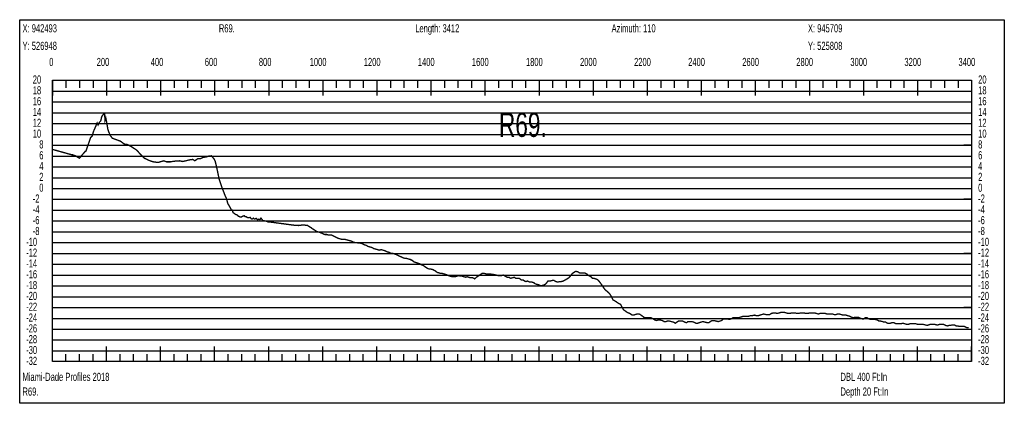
# Model space of a CAD drawing. Header units: inches. Extents: x 471865 to 538526, y 1054316 to 1102451.
# Tile 122 of 131: x 520497 to 524139, y 1096289 to 1097707. Entities that reach past the tile are written whole.
import ezdxf

# ---------------------------------------------------------------- set-up
doc = ezdxf.new("R2010")
doc.units = ezdxf.units.IN
doc.header["$MEASUREMENT"] = 0
for name, color, linetype in [('LABELS', 7, 'Continuous'), ('X_Gr1', 7, 'Continuous'), ('XSECTION', 7, 'Continuous')]:
    doc.layers.add(name, color=color, linetype=linetype)
doc.styles.get("Standard").update_dxf_attribs({"font": 'arial.ttf'})

msp = doc.modelspace()

# ---------------------------------------------------------------- linework, layer by layer
at = {"layer": 'X_Gr1', "color": 6, "linetype": 'Continuous', "lineweight": 18, "true_color": 0xff00ff, "transparency": 33554687, "const_width": 5}
msp.add_lwpolyline([(520618.9, 1097227.2), (520618.9, 1097227.2), (520690.3, 1097207.3), (520693.2, 1097207.3), (520703.6, 1097203.6), (520718, 1097194.6), (520728.7, 1097207.6), (520737.6, 1097217.6), (520739.1, 1097220.4), (520742.1, 1097220.9), (520750.9, 1097246.5), (520759.4, 1097270.7), (520766.2, 1097278.4), (520769.6, 1097292.5), (520783.6, 1097325), (520787, 1097317.6), (520792, 1097327.7), (520797, 1097332.8), (520800.6, 1097348.8), (520809.4, 1097360.2), (520811.3, 1097357.8), (520812.8, 1097334.5), (520815.6, 1097343.7), (520819, 1097327.3), (520823.3, 1097301.2), (520827.5, 1097289.3), (520828.9, 1097286.7), (520830.8, 1097280.9), (520839.6, 1097268.7), (520858.7, 1097261.8), (520869.4, 1097257.9), (520884.4, 1097246.9), (520895.6, 1097245.4), (520911.4, 1097236.8), (520930.3, 1097224.5), (520941.8, 1097211.3), (520958.2, 1097194.9), (520974, 1097187.3), (520988.2, 1097182.1), (520999, 1097180.3), (521010, 1097179.4), (521020.3, 1097182.4), (521030.3, 1097185.1), (521040.4, 1097181.4), (521054.6, 1097181.4), (521065.2, 1097183.2), (521079.3, 1097184.9), (521089.5, 1097185.1), (521099.8, 1097182.6), (521113.2, 1097185.6), (521124.1, 1097188.4), (521137.3, 1097190.3), (521145, 1097185.4), (521156.2, 1097193.2), (521165.8, 1097193), (521176.8, 1097198.5), (521185.9, 1097198.9), (521195.9, 1097202.5), (521205.7, 1097203.6), (521215, 1097193.7), (521220.2, 1097184.3), (521226.4, 1097158.3), (521235.2, 1097116.3), (521244.7, 1097088.1), (521250.4, 1097073.9), (521257.6, 1097054.7), (521261.5, 1097046.9), (521266.7, 1097028.3), (521270.3, 1097021.6), (521276.3, 1097011.3), (521280, 1097002.9), (521283.2, 1097003.2), (521286.5, 1096993.8), (521295.1, 1096987.5), (521300.8, 1096985.3), (521306.2, 1096980.4), (521311.9, 1096978), (521317.5, 1096977.6), (521322.2, 1096980.5), (521327.5, 1096982), (521330.9, 1096978.9), (521335.3, 1096978.2), (521340.3, 1096975.3), (521345.1, 1096974.9), (521349.7, 1096976.1), (521353.8, 1096970.8), (521357.6, 1096970.4), (521361.4, 1096973.2), (521363.2, 1096971.5), (521365.6, 1096970.1), (521368.6, 1096970.7), (521371.9, 1096972.7), (521376.8, 1096967.4), (521381.9, 1096969.6), (521385.8, 1096967.7), (521389.7, 1096973.4), (521394.6, 1096967), (521396.1, 1096964.1), (521401.8, 1096964), (521404.6, 1096962.3), (521408, 1096962.8), (521411.3, 1096961.2), (521415.4, 1096959.3), (521417.7, 1096959.5), (521422.4, 1096958.9), (521427.6, 1096958.3), (521432.8, 1096957.6), (521438, 1096957), (521443.2, 1096956.3), (521448.3, 1096955.6), (521453.5, 1096954.9), (521458.6, 1096954.2), (521463.7, 1096953.5), (521468.8, 1096952.9), (521474, 1096952.2), (521479.1, 1096951.5), (521484.2, 1096950.8), (521489.3, 1096950.1), (521494.5, 1096949.4), (521499.6, 1096948.7), (521504.7, 1096948), (521509.8, 1096947.4), (521514.9, 1096947), (521519.8, 1096946.6), (521524.8, 1096946.3), (521529.8, 1096946), (521534.6, 1096946.7), (521539.4, 1096947.4), (521544.3, 1096948), (521549, 1096947.7), (521553.7, 1096947.2), (521557.2, 1096946.8), (521561.2, 1096946.8), (521566.8, 1096942.8), (521574, 1096938.8), (521581.8, 1096932.8), (521588.8, 1096928.8), (521594.3, 1096924.8), (521600.1, 1096922.8), (521607.6, 1096920.8), (521616.4, 1096916.8), (521625.4, 1096912.8), (521633, 1096912.8), (521639.2, 1096910.8), (521644.7, 1096910.8), (521650.9, 1096910.8), (521658.6, 1096906.8), (521666.6, 1096902.8), (521674.6, 1096898.8), (521682, 1096896.8), (521688.4, 1096894.8), (521694.6, 1096894.8), (521700.8, 1096894.8), (521707.6, 1096892.8), (521715.1, 1096890.8), (521723.1, 1096888.8), (521730.9, 1096884.8), (521737.8, 1096882.8), (521744.4, 1096882.8), (521750.7, 1096880.8), (521757.5, 1096880.8), (521765, 1096878.8), (521772.2, 1096874.8), (521778.9, 1096872.8), (521785.5, 1096868.8), (521792.4, 1096866.8), (521799.7, 1096864.8), (521806.8, 1096860.8), (521813.9, 1096858.8), (521820.9, 1096856.8), (521827.8, 1096854.8), (521834.6, 1096856.8), (521841.4, 1096854.8), (521848.7, 1096852.8), (521856.2, 1096848.8), (521863.7, 1096846.8), (521871.1, 1096842.8), (521877.5, 1096842.8), (521883.3, 1096840.8), (521889.6, 1096838.8), (521897.4, 1096834.8), (521906.6, 1096830.8), (521914.8, 1096826.8), (521921.6, 1096824.8), (521927.4, 1096824.8), (521933.7, 1096822.8), (521941.3, 1096820.8), (521949.3, 1096816.8), (521957.1, 1096810.8), (521964.2, 1096808.8), (521970.3, 1096806.8), (521976.4, 1096804.8), (521983.7, 1096800.8), (521992.1, 1096796.8), (522000.4, 1096790.8), (522007.2, 1096786.8), (522013, 1096784.8), (522018.9, 1096784.8), (522026, 1096782.8), (522033.7, 1096778.8), (522041.2, 1096772.8), (522048.2, 1096770.8), (522054.6, 1096768.8), (522060.9, 1096768.8), (522067.5, 1096766.8), (522074.6, 1096764.8), (522082.4, 1096760.8), (522089.7, 1096758.8), (522096.2, 1096756.8), (522102.4, 1096756.8), (522108.6, 1096756.8), (522115, 1096758.8), (522121.2, 1096760.8), (522127.2, 1096758.8), (522133.3, 1096758.8), (522140.1, 1096756.8), (522146.9, 1096754.8), (522152.3, 1096756.8), (522157.5, 1096754.8), (522164.4, 1096752.8), (522172.5, 1096752.8), (522180.4, 1096748.8), (522186.8, 1096754.8), (522192.6, 1096758.8), (522207.7, 1096768.8), (522216.4, 1096768.8), (522224, 1096766.8), (522230.5, 1096766.8), (522236.7, 1096766.8), (522251.1, 1096764.8), (522259.2, 1096762.8), (522266.7, 1096760.8), (522273.1, 1096760.8), (522279.1, 1096760.8), (522285.9, 1096762.8), (522293.2, 1096758.8), (522300.2, 1096754.8), (522306.7, 1096754.8), (522313.2, 1096750.8), (522320.3, 1096752.8), (522326.6, 1096754.8), (522332.4, 1096750.8), (522338.2, 1096750.8), (522344.9, 1096750.8), (522352.4, 1096744.8), (522359.1, 1096744.8), (522364.7, 1096740.8), (522369.7, 1096738.8), (522375.9, 1096740.8), (522384.2, 1096736.8), (522392.3, 1096736.8), (522398.6, 1096734.8), (522403.5, 1096730.8), (522409, 1096728.8), (522416.8, 1096726.8), (522425.1, 1096722.8), (522432.2, 1096724.8), (522438, 1096726.8), (522444, 1096730.8), (522451.3, 1096740.8), (522459.1, 1096740.8), (522466.7, 1096742.8), (522473.7, 1096742.8), (522480.4, 1096738.8), (522487.5, 1096736.8), (522494.4, 1096738.8), (522501, 1096738.8), (522508.2, 1096740.8), (522515.2, 1096744.8), (522522.1, 1096748.8), (522528.7, 1096752.8), (522535.5, 1096760.8), (522541.7, 1096768.8), (522547.6, 1096772.8), (522554.4, 1096776.8), (522561.6, 1096774.8), (522568.6, 1096770.8), (522575.1, 1096770.8), (522581, 1096770.8), (522587.4, 1096770.8), (522594.7, 1096766.8), (522602.5, 1096760.8), (522609.8, 1096756.8), (522615.8, 1096750.8), (522621.5, 1096750.8), (522628, 1096748.8), (522636.3, 1096744.8), (522644.5, 1096734.8), (522651.4, 1096724.8), (522656.8, 1096716.8), (522662.4, 1096708.8), (522669.9, 1096702.8), (522678.8, 1096694.8), (522686.5, 1096682.8), (522691.8, 1096670.8), (522696.3, 1096668.8), (522702.9, 1096664.8), (522711.4, 1096658.8), (522719.8, 1096654.8), (522730.6, 1096634.8), (522736.3, 1096630.8), (522744.5, 1096624.8), (522754.2, 1096620.8), (522762.7, 1096614.8), (522768.5, 1096614.8), (522773.7, 1096616.8), (522780.5, 1096618.8), (522789.3, 1096618.8), (522798.5, 1096612.8), (522806, 1096606.8), (522812, 1096604.8), (522818, 1096604.8), (522824.9, 1096604.8), (522832.9, 1096604.8), (522840.5, 1096600.8), (522847, 1096596.8), (522852.7, 1096594.8), (522858.8, 1096596.8), (522866.2, 1096596.8), (522874.3, 1096594.8), (522881.3, 1096590.8), (522887.2, 1096590.8), (522893, 1096592.8), (522900, 1096592.8), (522907.9, 1096590.8), (522915.7, 1096588.8), (522922.5, 1096584.8), (522928.2, 1096588.8), (522934.2, 1096592.8), (522941.2, 1096592.8), (522949.2, 1096592.8), (522957.1, 1096588.8), (522963.8, 1096586.8), (522969.6, 1096590.8), (522975.8, 1096590.8), (522983.1, 1096590.8), (522991.1, 1096588.8), (522998.8, 1096584.8), (523005.4, 1096584.8), (523011.1, 1096586.8), (523017.1, 1096588.8), (523024.2, 1096590.8), (523032.5, 1096588.8), (523040.2, 1096586.8), (523046.4, 1096586.8), (523052.1, 1096590.8), (523058, 1096594.8), (523065.1, 1096594.8), (523073.5, 1096592.8), (523081.4, 1096590.8), (523087.8, 1096592.8), (523093.6, 1096594.8), (523100.4, 1096600.8), (523108.3, 1096600.8), (523115.8, 1096600.8), (523122.5, 1096598.8), (523128.8, 1096600.8), (523135.5, 1096604.8), (523142.6, 1096604.8), (523149.6, 1096604.8), (523155.8, 1096604.8), (523161.7, 1096606.8), (523168, 1096608.8), (523174.8, 1096610.8), (523181.5, 1096610.8), (523188.1, 1096610.8), (523194.6, 1096610.8), (523201, 1096612.8), (523207.6, 1096612.8), (523214.7, 1096614.8), (523222.2, 1096612.8), (523229.3, 1096612.8), (523235.6, 1096614.8), (523242.3, 1096616.8), (523249.8, 1096618.8), (523257.8, 1096616.8), (523265, 1096616.8), (523271.4, 1096616.8), (523277.6, 1096620.8), (523284.6, 1096622.8), (523292.3, 1096622.8), (523299.8, 1096620.8), (523306.3, 1096622.8), (523312.3, 1096624.8), (523318.8, 1096624.8), (523326.1, 1096624.8), (523333.5, 1096622.8), (523340.4, 1096620.8), (523346.2, 1096620.8), (523351.8, 1096622.8), (523358.8, 1096622.8), (523366.2, 1096622.8), (523373, 1096620.8), (523379, 1096620.8), (523385.1, 1096622.8), (523391.4, 1096622.8), (523398.3, 1096622.8), (523405.7, 1096620.8), (523412.6, 1096620.8), (523418.4, 1096622.8), (523424.3, 1096622.8), (523431, 1096622.8), (523438.2, 1096622.8), (523445.1, 1096620.8), (523451.2, 1096618.8), (523457.4, 1096620.8), (523464.1, 1096620.8), (523471.2, 1096620.8), (523477.7, 1096620.8), (523483.8, 1096618.8), (523490.4, 1096618.8), (523497.3, 1096618.8), (523504, 1096618.8), (523510.3, 1096616.8), (523516.3, 1096616.8), (523522.3, 1096618.8), (523528.9, 1096618.8), (523536.1, 1096616.8), (523542.8, 1096614.8), (523548.4, 1096614.8), (523553.7, 1096614.8), (523559.8, 1096612.8), (523567.4, 1096610.8), (523575, 1096606.8), (523580.6, 1096604.8), (523585.5, 1096606.8), (523591.8, 1096606.8), (523600.1, 1096606.8), (523608.1, 1096602.8), (523614, 1096600.8), (523618.8, 1096600.8), (523624.6, 1096604.8), (523631.7, 1096604.8), (523638.8, 1096600.8), (523644.9, 1096598.8), (523650.1, 1096598.8), (523655.5, 1096598.8), (523662.1, 1096598.8), (523669.5, 1096596.8), (523675.9, 1096592.8), (523680.9, 1096592.8), (523689.7, 1096590.8), (523693.4, 1096588.8), (523700.7, 1096588.8), (523707.3, 1096584.8), (523713.2, 1096584.8), (523718.4, 1096584.8), (523724.3, 1096586.8), (523731.2, 1096586.8), (523738.6, 1096582.8), (523745.5, 1096582.8), (523750.9, 1096582.8), (523756.6, 1096582.8), (523763.7, 1096584.8), (523771.3, 1096582.8), (523778.3, 1096580.8), (523784.6, 1096580.8), (523790.9, 1096582.8), (523797.7, 1096582.8), (523804.7, 1096582.8), (523811.9, 1096582.8), (523818.8, 1096580.8), (523825.3, 1096580.8), (523838.2, 1096580.8), (523846.4, 1096578.8), (523854, 1096576.8), (523860.1, 1096578.8), (523866.1, 1096580.8), (523873.3, 1096580.8), (523881.3, 1096580.8), (523888.5, 1096578.8), (523895, 1096578.8), (523901.1, 1096580.8), (523911, 1096580.8), (523914.6, 1096580.8), (523922, 1096576.8), (523929, 1096574.8), (523935.1, 1096576.8), (523940.9, 1096576.8), (523947.2, 1096578.8), (523954.2, 1096578.8), (523961.3, 1096574.8), (523967.6, 1096574.8), (523973.7, 1096572.8), (523979.7, 1096572.8), (523985.8, 1096572.8), (523992.5, 1096572.8), (524000.1, 1096568.8), (524007.5, 1096568.8)], dxfattribs=at)
at = {"layer": 'XSECTION', "color": 18, "linetype": 'Continuous', "true_color": 0x000000}
for points in [[(520497.1, 1097706.8), (524139.5, 1097706.8), (524139.5, 1096288.8), (520497.1, 1096288.8), (520497.1, 1097706.8)], [(520618.3, 1097482.8), (524018.3, 1097482.8), (524018.3, 1096442.8), (520618.3, 1096442.8), (520618.3, 1097482.8)], [(520618.3, 1097482.8), (520618.3, 1097426.4)], [(520618.3, 1097482.8), (520618.3, 1097426.4)], [(520618.3, 1097482.8), (520618.3, 1097454.8)], [(520618.3, 1097482.8), (520618.3, 1097454.8)], [(520668.3, 1097482.8), (520668.3, 1097454.8)], [(520718.3, 1097482.8), (520718.3, 1097454.8)], [(520768.3, 1097482.8), (520768.3, 1097454.8)], [(520818.3, 1097482.8), (520818.3, 1097426.4)], [(520818.3, 1097482.8), (520818.3, 1097454.8)], [(520868.3, 1097482.8), (520868.3, 1097454.8)], [(520918.3, 1097482.8), (520918.3, 1097454.8)], [(520968.3, 1097482.8), (520968.3, 1097454.8)], [(521018.3, 1097482.8), (521018.3, 1097426.4)], [(521018.3, 1097482.8), (521018.3, 1097454.8)], [(521068.3, 1097482.8), (521068.3, 1097454.8)], [(521118.3, 1097482.8), (521118.3, 1097454.8)], [(521168.3, 1097482.8), (521168.3, 1097454.8)], [(521218.3, 1097482.8), (521218.3, 1097426.4)], [(521218.3, 1097482.8), (521218.3, 1097454.8)], [(521268.3, 1097482.8), (521268.3, 1097454.8)], [(521318.3, 1097482.8), (521318.3, 1097454.8)], [(521368.3, 1097482.8), (521368.3, 1097454.8)], [(521418.3, 1097482.8), (521418.3, 1097426.4)], [(521418.3, 1097482.8), (521418.3, 1097454.8)], [(521468.3, 1097482.8), (521468.3, 1097454.8)], [(521518.3, 1097482.8), (521518.3, 1097454.8)], [(521568.3, 1097482.8), (521568.3, 1097454.8)], [(521618.3, 1097482.8), (521618.3, 1097426.4)], [(521618.3, 1097482.8), (521618.3, 1097454.8)], [(521668.3, 1097482.8), (521668.3, 1097454.8)], [(521718.3, 1097482.8), (521718.3, 1097454.8)], [(521768.3, 1097482.8), (521768.3, 1097454.8)], [(521818.3, 1097482.8), (521818.3, 1097426.4)], [(521818.3, 1097482.8), (521818.3, 1097454.8)], [(521868.3, 1097482.8), (521868.3, 1097454.8)], [(521918.3, 1097482.8), (521918.3, 1097454.8)], [(521968.3, 1097482.8), (521968.3, 1097454.8)], [(522018.3, 1097482.8), (522018.3, 1097426.4)], [(522018.3, 1097482.8), (522018.3, 1097454.8)], [(522068.3, 1097482.8), (522068.3, 1097454.8)], [(522118.3, 1097482.8), (522118.3, 1097454.8)], [(522168.3, 1097482.8), (522168.3, 1097454.8)], [(522218.3, 1097482.8), (522218.3, 1097426.4)], [(522218.3, 1097482.8), (522218.3, 1097454.8)], [(522268.3, 1097482.8), (522268.3, 1097454.8)], [(522318.3, 1097482.8), (522318.3, 1097454.8)], [(522368.3, 1097482.8), (522368.3, 1097454.8)], [(522418.3, 1097482.8), (522418.3, 1097426.4)], [(522418.3, 1097482.8), (522418.3, 1097454.8)], [(522468.3, 1097482.8), (522468.3, 1097454.8)], [(522518.3, 1097482.8), (522518.3, 1097454.8)], [(522568.3, 1097482.8), (522568.3, 1097454.8)], [(522618.3, 1097482.8), (522618.3, 1097426.4)], [(522618.3, 1097482.8), (522618.3, 1097454.8)], [(522668.3, 1097482.8), (522668.3, 1097454.8)], [(522718.3, 1097482.8), (522718.3, 1097454.8)], [(522768.3, 1097482.8), (522768.3, 1097454.8)], [(522818.3, 1097482.8), (522818.3, 1097426.4)], [(522818.3, 1097482.8), (522818.3, 1097454.8)], [(522868.3, 1097482.8), (522868.3, 1097454.8)], [(522918.3, 1097482.8), (522918.3, 1097454.8)], [(522968.3, 1097482.8), (522968.3, 1097454.8)], [(523018.3, 1097482.8), (523018.3, 1097426.4)], [(523018.3, 1097482.8), (523018.3, 1097454.8)], [(523068.3, 1097482.8), (523068.3, 1097454.8)], [(523118.3, 1097482.8), (523118.3, 1097454.8)], [(523168.3, 1097482.8), (523168.3, 1097454.8)], [(523218.3, 1097482.8), (523218.3, 1097426.4)], [(523218.3, 1097482.8), (523218.3, 1097454.8)], [(523268.3, 1097482.8), (523268.3, 1097454.8)], [(523318.3, 1097482.8), (523318.3, 1097454.8)], [(523368.3, 1097482.8), (523368.3, 1097454.8)], [(523418.3, 1097482.8), (523418.3, 1097426.4)], [(523418.3, 1097482.8), (523418.3, 1097454.8)], [(523468.3, 1097482.8), (523468.3, 1097454.8)], [(523518.3, 1097482.8), (523518.3, 1097454.8)], [(523568.3, 1097482.8), (523568.3, 1097454.8)], [(523618.3, 1097482.8), (523618.3, 1097426.4)], [(523618.3, 1097482.8), (523618.3, 1097454.8)], [(523668.3, 1097482.8), (523668.3, 1097454.8)], [(523718.3, 1097482.8), (523718.3, 1097454.8)], [(523768.3, 1097482.8), (523768.3, 1097454.8)], [(523818.3, 1097482.8), (523818.3, 1097426.4)], [(523818.3, 1097482.8), (523818.3, 1097454.8)], [(523868.3, 1097482.8), (523868.3, 1097454.8)], [(523918.3, 1097482.8), (523918.3, 1097454.8)], [(523968.3, 1097482.8), (523968.3, 1097454.8)], [(524018.3, 1097482.8), (524018.3, 1097426.4)], [(524018.3, 1097482.8), (524018.3, 1097454.8)], [(520618.3, 1097242.8), (520646.3, 1097242.8)], [(524018.3, 1097242.8), (523990.3, 1097242.8)], [(520618.3, 1097042.8), (520646.3, 1097042.8)], [(524018.3, 1097042.8), (523990.3, 1097042.8)], [(520618.3, 1096842.8), (520646.3, 1096842.8)], [(524018.3, 1096842.8), (523990.3, 1096842.8)], [(520618.3, 1096642.8), (520646.3, 1096642.8)], [(524018.3, 1096642.8), (523990.3, 1096642.8)], [(520618.3, 1096442.8), (520618.3, 1096499.2)], [(520618.3, 1096442.8), (520618.3, 1096499.2)], [(520818.3, 1096442.8), (520818.3, 1096499.2)], [(521018.3, 1096442.8), (521018.3, 1096499.2)], [(521218.3, 1096442.8), (521218.3, 1096499.2)], [(521418.3, 1096442.8), (521418.3, 1096499.2)], [(521618.3, 1096442.8), (521618.3, 1096499.2)], [(521818.3, 1096442.8), (521818.3, 1096499.2)], [(522018.3, 1096442.8), (522018.3, 1096499.2)], [(522218.3, 1096442.8), (522218.3, 1096499.2)], [(522418.3, 1096442.8), (522418.3, 1096499.2)], [(522618.3, 1096442.8), (522618.3, 1096499.2)], [(522818.3, 1096442.8), (522818.3, 1096499.2)], [(523018.3, 1096442.8), (523018.3, 1096499.2)], [(523218.3, 1096442.8), (523218.3, 1096499.2)], [(523418.3, 1096442.8), (523418.3, 1096499.2)], [(523618.3, 1096442.8), (523618.3, 1096499.2)], [(523818.3, 1096442.8), (523818.3, 1096499.2)], [(524018.3, 1096442.8), (524018.3, 1096499.2)], [(520618.3, 1096442.8), (520618.3, 1096470.8)], [(520618.3, 1096442.8), (520618.3, 1096470.8)], [(520668.3, 1096442.8), (520668.3, 1096470.8)], [(520718.3, 1096442.8), (520718.3, 1096470.8)], [(520768.3, 1096442.8), (520768.3, 1096470.8)], [(520818.3, 1096442.8), (520818.3, 1096470.8)], [(520868.3, 1096442.8), (520868.3, 1096470.8)], [(520918.3, 1096442.8), (520918.3, 1096470.8)], [(520968.3, 1096442.8), (520968.3, 1096470.8)], [(521018.3, 1096442.8), (521018.3, 1096470.8)], [(521068.3, 1096442.8), (521068.3, 1096470.8)], [(521118.3, 1096442.8), (521118.3, 1096470.8)], [(521168.3, 1096442.8), (521168.3, 1096470.8)], [(521218.3, 1096442.8), (521218.3, 1096470.8)], [(521268.3, 1096442.8), (521268.3, 1096470.8)], [(521318.3, 1096442.8), (521318.3, 1096470.8)], [(521368.3, 1096442.8), (521368.3, 1096470.8)], [(521418.3, 1096442.8), (521418.3, 1096470.8)], [(521468.3, 1096442.8), (521468.3, 1096470.8)], [(521518.3, 1096442.8), (521518.3, 1096470.8)], [(521568.3, 1096442.8), (521568.3, 1096470.8)], [(521618.3, 1096442.8), (521618.3, 1096470.8)], [(521668.3, 1096442.8), (521668.3, 1096470.8)], [(521718.3, 1096442.8), (521718.3, 1096470.8)], [(521768.3, 1096442.8), (521768.3, 1096470.8)], [(521818.3, 1096442.8), (521818.3, 1096470.8)], [(521868.3, 1096442.8), (521868.3, 1096470.8)], [(521918.3, 1096442.8), (521918.3, 1096470.8)], [(521968.3, 1096442.8), (521968.3, 1096470.8)], [(522018.3, 1096442.8), (522018.3, 1096470.8)], [(522068.3, 1096442.8), (522068.3, 1096470.8)], [(522118.3, 1096442.8), (522118.3, 1096470.8)], [(522168.3, 1096442.8), (522168.3, 1096470.8)], [(522218.3, 1096442.8), (522218.3, 1096470.8)], [(522268.3, 1096442.8), (522268.3, 1096470.8)], [(522318.3, 1096442.8), (522318.3, 1096470.8)], [(522368.3, 1096442.8), (522368.3, 1096470.8)], [(522418.3, 1096442.8), (522418.3, 1096470.8)], [(522468.3, 1096442.8), (522468.3, 1096470.8)], [(522518.3, 1096442.8), (522518.3, 1096470.8)], [(522568.3, 1096442.8), (522568.3, 1096470.8)], [(522618.3, 1096442.8), (522618.3, 1096470.8)], [(522668.3, 1096442.8), (522668.3, 1096470.8)], [(522718.3, 1096442.8), (522718.3, 1096470.8)], [(522768.3, 1096442.8), (522768.3, 1096470.8)], [(522818.3, 1096442.8), (522818.3, 1096470.8)], [(522868.3, 1096442.8), (522868.3, 1096470.8)], [(522918.3, 1096442.8), (522918.3, 1096470.8)], [(522968.3, 1096442.8), (522968.3, 1096470.8)], [(523018.3, 1096442.8), (523018.3, 1096470.8)], [(523068.3, 1096442.8), (523068.3, 1096470.8)], [(523118.3, 1096442.8), (523118.3, 1096470.8)], [(523168.3, 1096442.8), (523168.3, 1096470.8)], [(523218.3, 1096442.8), (523218.3, 1096470.8)], [(523268.3, 1096442.8), (523268.3, 1096470.8)], [(523318.3, 1096442.8), (523318.3, 1096470.8)], [(523368.3, 1096442.8), (523368.3, 1096470.8)], [(523418.3, 1096442.8), (523418.3, 1096470.8)], [(523468.3, 1096442.8), (523468.3, 1096470.8)], [(523518.3, 1096442.8), (523518.3, 1096470.8)], [(523568.3, 1096442.8), (523568.3, 1096470.8)], [(523618.3, 1096442.8), (523618.3, 1096470.8)], [(523668.3, 1096442.8), (523668.3, 1096470.8)], [(523718.3, 1096442.8), (523718.3, 1096470.8)], [(523768.3, 1096442.8), (523768.3, 1096470.8)], [(523818.3, 1096442.8), (523818.3, 1096470.8)], [(523868.3, 1096442.8), (523868.3, 1096470.8)], [(523918.3, 1096442.8), (523918.3, 1096470.8)], [(523968.3, 1096442.8), (523968.3, 1096470.8)], [(524018.3, 1096442.8), (524018.3, 1096470.8)]]:
    msp.add_lwpolyline(points, dxfattribs=at)
at = {"layer": 'XSECTION', "color": 18, "true_color": 0x000000}
for points in [[(520618.3, 1097442.8), (524018.3, 1097442.8)], [(520618.3, 1097402.8), (524018.3, 1097402.8)], [(520618.3, 1097362.8), (524018.3, 1097362.8)], [(520618.3, 1097322.8), (524018.3, 1097322.8)], [(520618.3, 1097282.8), (524018.3, 1097282.8)], [(520618.3, 1097242.8), (524018.3, 1097242.8)], [(520618.3, 1097202.8), (524018.3, 1097202.8)], [(520618.3, 1097162.8), (524018.3, 1097162.8)], [(520618.3, 1097122.8), (524018.3, 1097122.8)], [(520618.3, 1097082.8), (524018.3, 1097082.8)], [(520618.3, 1097042.8), (524018.3, 1097042.8)], [(520618.3, 1097002.8), (524018.3, 1097002.8)], [(520618.3, 1096962.8), (524018.3, 1096962.8)], [(520618.3, 1096922.8), (524018.3, 1096922.8)], [(520618.3, 1096882.8), (524018.3, 1096882.8)], [(520618.3, 1096842.8), (524018.3, 1096842.8)], [(520618.3, 1096802.8), (524018.3, 1096802.8)], [(520618.3, 1096762.8), (524018.3, 1096762.8)], [(520618.3, 1096722.8), (524018.3, 1096722.8)], [(520618.3, 1096682.8), (524018.3, 1096682.8)], [(520618.3, 1096642.8), (524018.3, 1096642.8)], [(520618.3, 1096602.8), (524018.3, 1096602.8)], [(520618.3, 1096562.8), (524018.3, 1096562.8)], [(520618.3, 1096522.8), (524018.3, 1096522.8)], [(520618.3, 1096482.8), (524018.3, 1096482.8)]]:
    msp.add_lwpolyline(points, dxfattribs=at)

# ---------------------------------------------------------------- texts
at = {"layer": 'LABELS', "color": 18, "true_color": 0x000000, "width": 0.666667}
for s, height, p in [('X: 942493', 30, (520507.5, 1097660)), ('R69.', 30, (521233.9, 1097660)), ('Length: 3412', 30, (521960.3, 1097660)), ('Azimuth: 110', 30, (522686.7, 1097660)), ('X: 945709', 30, (523413.1, 1097660)), ('Y: 526948', 30, (520507.5, 1097595.2)), ('Y: 525808', 30, (523413.1, 1097595.2)), ('0', 30, (520606.3, 1097535.6)), ('0', 30, (520606.3, 1097535.6)), ('200', 30, (520781.9, 1097535.6)), ('400', 30, (520981.9, 1097535.6)), ('600', 30, (521181.9, 1097535.6)), ('800', 30, (521381.9, 1097535.6)), ('1000', 30, (521569.9, 1097535.6)), ('1200', 30, (521769.9, 1097535.6)), ('1400', 30, (521969.9, 1097535.6)), ('1600', 30, (522169.9, 1097535.6)), ('1800', 30, (522369.9, 1097535.6)), ('2000', 30, (522569.9, 1097535.6)), ('2200', 30, (522769.9, 1097535.6)), ('2400', 30, (522969.9, 1097535.6)), ('2600', 30, (523169.9, 1097535.6)), ('2800', 30, (523369.9, 1097535.6)), ('3000', 30, (523569.9, 1097535.6)), ('3200', 30, (523769.9, 1097535.6)), ('3400', 30, (523969.9, 1097535.6)), ('20', 30, (520545.5, 1097470.8)), ('20', 30, (524042.7, 1097470.8)), ('18', 30, (520545.5, 1097430.8)), ('18', 30, (524042.7, 1097430.8)), ('16', 30, (520545.5, 1097390.8)), ('16', 30, (524042.7, 1097390.8)), ('14', 30, (520545.5, 1097350.8)), ('R69.', 90, (522269.9, 1097273.6)), ('14', 30, (524042.7, 1097350.8)), ('12', 30, (520545.5, 1097310.8)), ('12', 30, (524042.7, 1097310.8)), ('10', 30, (520545.5, 1097270.8)), ('10', 30, (524042.7, 1097270.8)), ('8', 30, (520569.5, 1097230.8)), ('8', 30, (524042.7, 1097230.8)), ('6', 30, (520569.5, 1097190.8)), ('6', 30, (524042.7, 1097190.8)), ('4', 30, (520569.5, 1097150.8)), ('4', 30, (524042.7, 1097150.8)), ('2', 30, (520569.5, 1097110.8)), ('2', 30, (524042.7, 1097110.8)), ('0', 30, (520569.5, 1097070.8)), ('0', 30, (524042.7, 1097070.8)), ('-2', 30, (520545.5, 1097030.8)), ('-2', 30, (524042.7, 1097030.8)), ('-4', 30, (520545.5, 1096990.8)), ('-4', 30, (524042.7, 1096990.8)), ('-6', 30, (520545.5, 1096950.8)), ('-6', 30, (524042.7, 1096950.8)), ('-8', 30, (520545.5, 1096910.8)), ('-8', 30, (524042.7, 1096910.8)), ('-10', 30, (520521.1, 1096870.8)), ('-10', 30, (524042.7, 1096870.8)), ('-12', 30, (520521.1, 1096830.8)), ('-12', 30, (524042.7, 1096830.8)), ('-14', 30, (520521.1, 1096790.8)), ('-14', 30, (524042.7, 1096790.8)), ('-16', 30, (520521.1, 1096750.8)), ('-16', 30, (524042.7, 1096750.8)), ('-18', 30, (520521.1, 1096710.8)), ('-18', 30, (524042.7, 1096710.8)), ('-20', 30, (520521.1, 1096670.8)), ('-20', 30, (524042.7, 1096670.8)), ('-22', 30, (520521.1, 1096630.8)), ('-22', 30, (524042.7, 1096630.8)), ('-24', 30, (520521.1, 1096590.8)), ('-24', 30, (524042.7, 1096590.8)), ('-26', 30, (520521.1, 1096550.8)), ('-26', 30, (524042.7, 1096550.8)), ('-28', 30, (520521.1, 1096510.8)), ('-28', 30, (524042.7, 1096510.8)), ('-30', 30, (520521.1, 1096470.8)), ('-30', 30, (524042.7, 1096470.8)), ('-32', 30, (520521.1, 1096430.8)), ('-32', 30, (524042.7, 1096430.8)), ('Miami-Dade Profiles 2018', 30, (520507.5, 1096371.6)), ('DBL 400 Ft:In', 30, (523533.5, 1096371.6)), ('R69.', 30, (520507.5, 1096317.2)), ('Depth 20 Ft:In', 30, (523533.5, 1096317.2))]:
    msp.add_text(s, height=height, dxfattribs=at).set_placement(p)

doc.saveas('drawing.dxf')
